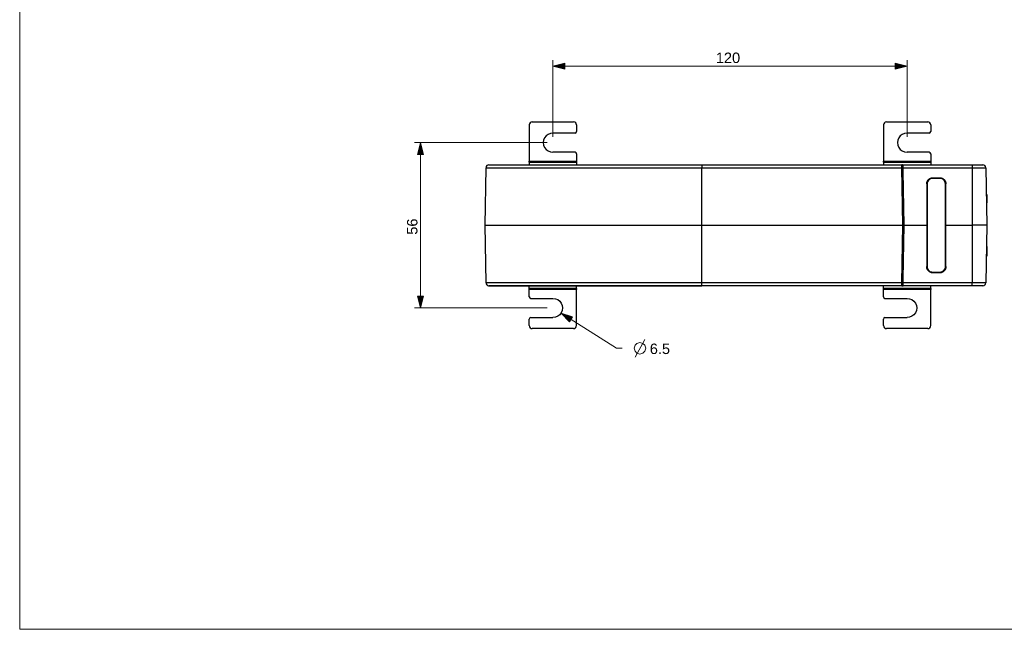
# Model space of a CAD drawing. Header units: inches. Extents: x 0 to 842, y 0 to 595.
# Tile 1 of 7: x 0 to 473, y 0 to 293. Entities that reach past the tile are written whole.
import ezdxf

# ---------------------------------------------------------------- set-up
doc = ezdxf.new("R2010")
doc.units = ezdxf.units.IN
doc.header["$MEASUREMENT"] = 0
doc.layers.add('Capa 1', color=7, linetype='Continuous')

# ---------------------------------------------------------------- blocks, each defined once
blk = doc.blocks.new('block 2')
at = {"layer": 'Capa 1', "lineweight": 0}
blk.add_lwpolyline([(0, 595.28), (841.89, 595.28), (841.89, 0), (0, 0), (0, 595.28)], dxfattribs=at)
at = {"layer": 'Capa 1', "color": 250, "lineweight": 25}
for points in [[(244.73, 242.19), (244.73, 224.88)], [(246.14, 243.61), (265.98, 243.61)], [(267.4, 242.19), (267.4, 239)], [(414.8, 242.19), (414.8, 224.88)], [(416.22, 243.61), (436.06, 243.61)], [(437.48, 242.19), (437.48, 239)], [(266.69, 238.29), (256.07, 238.29)], [(436.77, 238.29), (426.15, 238.29)], [(266.69, 229.08), (256.06, 229.08)], [(267.4, 228.37), (267.4, 224.88)], [(436.77, 229.08), (426.14, 229.08)], [(437.48, 228.37), (437.48, 224.88)], [(225.37, 223.06), (247.43, 223.06)], [(225.4, 223.06), (225.8, 223.06), (226.66, 223.06), (227.97, 223.06), (229.74, 223.06), (231.95, 223.06), (234.59, 223.06), (237.65, 223.06), (241.12, 223.06), (244.98, 223.06), (247.43, 223.06)], [(244.73, 224.27), (244.73, 224.88)], [(244.73, 224.88), (267.4, 224.88)], [(244.73, 224.27), (244.73, 223.06)], [(244.73, 224.27), (267.4, 224.27)], [(247.43, 223.06), (327.64, 223.06)], [(247.43, 223.06), (249.21, 223.06), (253.8, 223.06), (258.72, 223.06), (263.95, 223.06), (269.47, 223.06), (275.25, 223.06), (281.27, 223.06), (287.5, 223.06), (293.91, 223.06), (300.47, 223.06), (307.15, 223.06), (313.93, 223.06), (320.77, 223.06), (327.64, 223.06)], [(267.4, 224.88), (267.4, 224.27)], [(267.4, 224.27), (267.4, 223.06)], [(327.64, 223.06), (423.61, 223.06)], [(327.64, 223.06), (327.64, 223.03), (327.64, 222.95), (327.64, 222.82), (327.64, 222.65), (327.64, 222.44), (327.64, 222.2), (327.64, 221.94), (327.64, 221.66)], [(414.8, 224.27), (414.8, 224.88)], [(414.8, 224.88), (437.48, 224.88)], [(414.8, 224.27), (414.8, 223.06)], [(414.8, 224.27), (437.48, 224.27)], [(423.96, 223.06), (423.61, 223.06)], [(423.62, 222.37), (423.62, 222.46), (423.62, 222.54), (423.62, 222.62), (423.61, 222.7), (423.61, 222.77), (423.61, 222.84), (423.61, 222.9), (423.61, 222.95), (423.61, 222.99), (423.61, 223.03), (423.61, 223.05), (423.61, 223.06)], [(423.62, 221.93), (423.62, 222.02), (423.62, 222.11), (423.62, 222.2), (423.62, 222.29), (423.62, 222.37)], [(423.84, 223.06), (424.22, 223.06)], [(423.98, 221.95), (423.96, 222.71)], [(423.97, 222.44), (423.96, 222.71)], [(423.96, 222.71), (423.97, 222.71), (423.99, 222.71), (424.02, 222.71), (424.06, 222.71), (424.11, 222.71), (424.17, 222.71), (424.23, 222.71), (424.29, 222.71)], [(423.97, 222.32), (423.97, 222.44)], [(423.98, 222), (423.97, 222.32)], [(424.22, 223.06), (424.3, 223.06)], [(424.3, 223.06), (457.32, 223.06)], [(424.3, 221.66), (424.3, 223.06)], [(437.48, 224.88), (437.48, 224.27)], [(437.48, 224.27), (437.48, 223.06)], [(457.32, 223.06), (462.51, 223.06)], [(457.32, 223.06), (457.32, 223.05), (457.32, 223.05), (457.32, 223.04), (457.32, 223.03), (457.32, 223.02), (457.32, 223), (457.32, 222.98), (457.32, 222.96), (457.32, 222.94), (457.32, 222.91), (457.32, 222.88), (457.32, 222.85), (457.32, 222.81), (457.32, 222.78), (457.32, 222.74), (457.32, 222.69), (457.32, 222.65), (457.32, 222.6), (457.32, 222.55), (457.32, 222.5), (457.32, 222.45), (457.32, 222.4), (457.32, 222.34), (457.32, 222.29), (457.32, 222.23), (457.32, 222.17), (457.32, 222.11), (457.32, 222.05), (457.32, 221.98), (457.32, 221.92), (457.32, 221.86), (457.32, 221.79), (457.32, 221.73), (457.32, 221.66)], [(223.47, 194), (223.95, 221.66)], [(223.95, 221.66), (223.98, 221.66), (224.39, 221.66), (225.26, 221.66), (226.59, 221.66), (228.38, 221.66), (230.62, 221.66), (233.3, 221.66), (236.41, 221.66), (239.92, 221.66), (243.83, 221.66), (248.12, 221.66)], [(248.12, 221.66), (248.85, 221.66)], [(248.85, 221.66), (252.77, 221.66), (257.76, 221.66), (263.07, 221.66), (268.66, 221.66), (274.52, 221.66), (280.63, 221.66), (286.94, 221.66), (293.44, 221.66), (300.09, 221.66), (306.87, 221.66), (313.74, 221.66), (320.67, 221.66), (327.64, 221.66)], [(327.64, 221.66), (423.63, 221.66)], [(327.64, 194), (327.64, 221.66)], [(423.63, 221.75), (423.62, 221.84), (423.62, 221.93)], [(423.63, 221.66), (423.63, 221.75)], [(423.63, 221.66), (423.72, 221.66), (423.8, 221.67), (423.88, 221.67), (423.93, 221.67), (423.97, 221.66), (423.98, 221.66)], [(424.11, 194), (423.63, 221.66)], [(423.98, 221.66), (423.98, 222)], [(424.01, 219.93), (423.98, 221.66)], [(424.3, 220.79), (424, 220.79)], [(424.46, 194), (424.01, 219.93)], [(424.3, 219.65), (424.02, 219.65)], [(424.31, 219.3), (424.02, 219.31)], [(424.3, 219.94), (424.3, 221.66)], [(424.3, 221.66), (457.32, 221.66)], [(424.75, 194.01), (424.3, 219.94)], [(457.32, 221.66), (457.53, 221.66), (457.74, 221.66), (457.95, 221.66), (458.15, 221.66), (458.36, 221.66), (458.56, 221.66), (458.76, 221.66), (458.97, 221.66), (459.17, 221.66), (459.36, 221.66), (459.56, 221.66), (459.75, 221.66), (459.95, 221.66), (460.14, 221.66), (460.32, 221.66), (460.51, 221.66), (460.69, 221.66), (460.86, 221.66), (461.04, 221.66), (461.21, 221.66), (461.37, 221.66), (461.53, 221.66), (461.69, 221.66), (461.84, 221.66), (461.99, 221.66), (462.14, 221.66), (462.28, 221.66), (462.41, 221.66), (462.54, 221.66), (462.67, 221.66), (462.79, 221.66), (462.9, 221.66), (463.01, 221.66), (463.11, 221.66), (463.21, 221.66), (463.3, 221.66), (463.38, 221.66), (463.46, 221.66), (463.54, 221.66), (463.6, 221.66), (463.67, 221.66), (463.72, 221.66), (463.77, 221.66), (463.81, 221.66), (463.85, 221.66), (463.88, 221.66), (463.9, 221.66), (463.92, 221.66), (463.92, 221.66), (463.93, 221.66)], [(457.32, 221.66), (457.32, 194)], [(463.93, 221.66), (464.41, 194)], [(435.56, 213.85), (435.56, 213.96), (435.57, 214.07), (435.58, 214.18), (435.6, 214.29), (435.62, 214.4), (435.64, 214.51), (435.67, 214.62), (435.7, 214.72), (435.74, 214.83), (435.78, 214.93), (435.82, 215.04), (435.87, 215.14), (435.92, 215.23), (435.98, 215.33), (436.04, 215.42), (436.1, 215.52), (436.17, 215.6), (436.24, 215.69), (436.31, 215.77), (436.39, 215.85), (436.47, 215.93), (436.56, 216), (436.64, 216.08), (436.73, 216.14), (436.82, 216.21), (436.92, 216.27), (437.01, 216.32), (437.11, 216.37), (437.21, 216.42), (437.31, 216.47), (437.42, 216.51), (437.52, 216.54), (437.63, 216.58), (437.73, 216.6), (437.84, 216.63), (437.95, 216.65), (438.06, 216.66), (438.17, 216.67), (438.29, 216.68), (438.4, 216.68)], [(435.56, 213.85), (435.57, 213.84)], [(435.56, 213.85), (435.56, 194)], [(438.41, 216.67), (438.3, 216.67), (438.19, 216.66), (438.08, 216.65), (437.97, 216.64), (437.86, 216.62), (437.75, 216.59), (437.64, 216.56), (437.53, 216.53), (437.43, 216.5), (437.32, 216.46), (437.22, 216.41), (437.12, 216.36), (437.02, 216.31), (436.93, 216.25), (436.83, 216.19), (436.74, 216.13), (436.65, 216.06), (436.57, 215.99), (436.49, 215.92), (436.41, 215.84), (436.33, 215.76), (436.25, 215.68), (436.18, 215.59), (436.12, 215.5), (436.05, 215.41), (435.99, 215.32), (435.94, 215.22), (435.88, 215.12), (435.83, 215.02), (435.79, 214.92), (435.75, 214.82), (435.71, 214.71), (435.68, 214.61), (435.65, 214.5), (435.63, 214.39), (435.61, 214.28), (435.59, 214.17), (435.58, 214.06), (435.58, 213.95), (435.57, 213.84)], [(435.57, 213.84), (435.57, 194)], [(435.76, 213.91), (435.76, 174.09)], [(442, 216.46), (438.32, 216.46)], [(438.4, 216.68), (438.41, 216.67)], [(441.95, 216.68), (438.4, 216.68)], [(441.94, 216.67), (438.41, 216.67)], [(441.95, 216.68), (441.94, 216.67)], [(444.77, 213.84), (444.77, 213.95), (444.77, 214.06), (444.75, 214.17), (444.74, 214.28), (444.72, 214.39), (444.7, 214.5), (444.67, 214.61), (444.64, 214.71), (444.6, 214.82), (444.56, 214.92), (444.51, 215.02), (444.47, 215.12), (444.41, 215.22), (444.36, 215.32), (444.3, 215.41), (444.23, 215.5), (444.17, 215.59), (444.1, 215.68), (444.02, 215.76), (443.94, 215.84), (443.86, 215.92), (443.78, 215.99), (443.69, 216.06), (443.61, 216.13), (443.51, 216.19), (443.42, 216.25), (443.32, 216.31), (443.23, 216.36), (443.13, 216.41), (443.02, 216.46), (442.92, 216.5), (442.82, 216.53), (442.71, 216.56), (442.6, 216.59), (442.49, 216.62), (442.38, 216.64), (442.27, 216.65), (442.16, 216.66), (442.05, 216.67), (441.94, 216.67)], [(441.95, 216.68), (442.06, 216.68), (442.17, 216.67), (442.29, 216.66), (442.4, 216.65), (442.5, 216.63), (442.61, 216.6), (442.72, 216.58), (442.83, 216.54), (442.93, 216.51), (443.04, 216.47), (443.14, 216.42), (443.24, 216.37), (443.34, 216.32), (443.43, 216.27), (443.53, 216.21), (443.62, 216.14), (443.71, 216.08), (443.79, 216), (443.88, 215.93), (443.96, 215.85), (444.03, 215.77), (444.11, 215.69), (444.18, 215.6), (444.25, 215.52), (444.31, 215.42), (444.37, 215.33), (444.43, 215.23), (444.48, 215.14), (444.53, 215.04), (444.57, 214.93), (444.61, 214.83), (444.65, 214.73), (444.68, 214.62), (444.71, 214.51), (444.73, 214.4), (444.75, 214.29), (444.77, 214.18), (444.78, 214.07), (444.79, 213.96), (444.79, 213.85)], [(444.55, 174.09), (444.55, 213.91)], [(444.79, 213.85), (444.77, 213.84)], [(444.78, 194), (444.77, 213.84)], [(444.79, 194), (444.79, 213.85)], [(464.15, 208.77), (464.41, 208.77)], [(464.16, 208.58), (464.41, 208.58)], [(464.16, 208.25), (464.41, 208.25)], [(464.41, 208.77), (464.41, 208.58)], [(464.41, 208.58), (464.41, 208.58)], [(464.41, 208.58), (464.41, 208.25)], [(464.41, 208.25), (464.41, 207.3)], [(464.18, 207.3), (464.41, 207.3)], [(464.22, 204.84), (464.41, 204.84)], [(464.41, 207.3), (464.41, 204.84)], [(223.47, 194), (224.78, 194)], [(223.47, 194), (224.78, 194)], [(223.95, 166.34), (223.47, 194)], [(224.78, 194), (225.31, 194)], [(224.78, 194), (225.31, 194)], [(225.31, 194), (226.12, 194)], [(225.31, 194), (226.12, 194)], [(226.12, 194), (226.39, 194)], [(226.12, 194), (226.39, 194)], [(226.39, 194), (245.65, 194)], [(226.39, 194), (228.72, 194)], [(228.72, 194), (245.65, 194)], [(245.65, 194), (247.75, 194)], [(245.65, 194), (247.75, 194)], [(247.75, 194), (248.01, 194)], [(247.75, 194), (248.01, 194)], [(248.01, 194), (249.33, 194)], [(248.01, 194), (249.33, 194)], [(249.33, 194), (327.64, 194)], [(249.33, 194), (327.64, 194)], [(327.64, 194), (424.11, 194)], [(327.64, 194), (424.11, 194)], [(327.64, 166.34), (327.64, 194)], [(423.63, 166.34), (424.11, 194)], [(424.01, 168.07), (424.46, 194)], [(424.36, 194), (424.11, 194)], [(424.11, 194), (424.21, 194)], [(424.21, 194), (424.29, 194)], [(424.29, 194), (424.36, 194)], [(424.3, 168.06), (424.75, 194)], [(424.46, 194), (424.36, 194)], [(424.36, 194), (424.42, 194)], [(424.42, 194), (424.45, 194)], [(424.45, 194), (424.46, 194)], [(424.46, 194), (424.75, 194)], [(424.46, 194), (424.75, 194)], [(424.75, 194), (424.75, 194.01)], [(424.75, 194), (424.75, 194)], [(424.75, 194), (435.56, 194)], [(435.56, 194), (435.56, 174.15)], [(435.57, 194), (435.76, 194)], [(435.57, 194), (435.57, 174.16)], [(444.55, 194), (444.78, 194)], [(444.77, 174.16), (444.78, 194)], [(444.79, 174.15), (444.79, 194)], [(444.79, 194), (457.32, 194)], [(457.32, 194), (457.32, 166.34)], [(464.41, 194), (464.41, 194), (464.4, 194), (464.38, 194), (464.35, 194), (464.32, 194), (464.29, 194), (464.24, 194), (464.19, 194), (464.13, 194), (464.06, 194), (463.99, 194), (463.91, 194), (463.83, 194), (463.74, 194), (463.64, 194), (463.53, 194), (463.42, 194), (463.31, 194), (463.18, 194), (463.06, 194), (462.92, 194), (462.78, 194), (462.64, 194), (462.49, 194), (462.33, 194), (462.18, 194), (462.01, 194), (461.84, 194), (461.67, 194), (461.49, 194), (461.31, 194), (461.12, 194), (460.93, 194), (460.74, 194), (460.54, 194), (460.34, 194), (460.14, 194), (459.93, 194), (459.72, 194), (459.51, 194), (459.3, 194), (459.09, 194), (458.87, 194), (458.65, 194), (458.43, 194), (458.21, 194), (457.99, 194), (457.77, 194), (457.55, 194), (457.32, 194)], [(464.41, 194), (463.93, 166.34)], [(464.18, 180.76), (464.41, 180.76)], [(464.21, 182.19), (464.41, 182.19)], [(464.23, 183.79), (464.41, 183.79)], [(464.41, 183.79), (464.41, 182.19)], [(464.41, 182.19), (464.41, 180.76)], [(464.41, 180.76), (464.41, 179.16)], [(464.15, 179.16), (464.41, 179.16)], [(435.56, 174.15), (435.57, 174.16)], [(438.4, 171.32), (438.29, 171.32), (438.17, 171.33), (438.06, 171.34), (437.95, 171.35), (437.84, 171.37), (437.74, 171.4), (437.63, 171.42), (437.52, 171.46), (437.42, 171.49), (437.31, 171.53), (437.21, 171.58), (437.11, 171.63), (437.01, 171.68), (436.92, 171.74), (436.82, 171.8), (436.73, 171.86), (436.64, 171.93), (436.56, 172), (436.47, 172.07), (436.39, 172.15), (436.32, 172.23), (436.24, 172.31), (436.17, 172.4), (436.1, 172.49), (436.04, 172.58), (435.98, 172.67), (435.92, 172.77), (435.87, 172.87), (435.82, 172.96), (435.78, 173.07), (435.74, 173.17), (435.7, 173.28), (435.67, 173.38), (435.64, 173.49), (435.62, 173.6), (435.6, 173.71), (435.58, 173.82), (435.57, 173.93), (435.56, 174.04), (435.56, 174.15)], [(435.57, 174.16), (435.58, 174.05), (435.58, 173.94), (435.59, 173.83), (435.61, 173.72), (435.63, 173.61), (435.65, 173.5), (435.68, 173.39), (435.71, 173.29), (435.75, 173.18), (435.79, 173.08), (435.83, 172.98), (435.88, 172.88), (435.94, 172.78), (435.99, 172.68), (436.05, 172.59), (436.12, 172.5), (436.18, 172.41), (436.25, 172.32), (436.33, 172.24), (436.41, 172.16), (436.49, 172.08), (436.57, 172.01), (436.65, 171.94), (436.74, 171.87), (436.83, 171.81), (436.93, 171.75), (437.02, 171.69), (437.12, 171.64), (437.22, 171.59), (437.32, 171.55), (437.43, 171.51), (437.53, 171.47), (437.64, 171.44), (437.75, 171.41), (437.86, 171.38), (437.97, 171.37), (438.08, 171.35), (438.19, 171.34), (438.3, 171.33), (438.41, 171.33)], [(438.31, 171.54), (442, 171.54)], [(438.4, 171.32), (438.41, 171.33)], [(438.4, 171.32), (441.95, 171.32)], [(438.41, 171.33), (441.94, 171.33)], [(441.94, 171.33), (442.05, 171.33), (442.16, 171.34), (442.27, 171.35), (442.38, 171.37), (442.49, 171.38), (442.6, 171.41), (442.71, 171.44), (442.82, 171.47), (442.92, 171.51), (443.02, 171.55), (443.13, 171.59), (443.23, 171.64), (443.32, 171.69), (443.42, 171.75), (443.51, 171.81), (443.61, 171.87), (443.69, 171.94), (443.78, 172.01), (443.86, 172.08), (443.94, 172.16), (444.02, 172.24), (444.1, 172.32), (444.17, 172.41), (444.23, 172.5), (444.3, 172.59), (444.36, 172.68), (444.41, 172.78), (444.47, 172.88), (444.51, 172.98), (444.56, 173.08), (444.6, 173.18), (444.64, 173.29), (444.67, 173.39), (444.7, 173.5), (444.72, 173.61), (444.74, 173.72), (444.75, 173.83), (444.77, 173.94), (444.77, 174.05), (444.77, 174.16)], [(441.95, 171.32), (441.94, 171.33)], [(444.79, 174.15), (444.79, 174.04), (444.78, 173.93), (444.77, 173.82), (444.75, 173.71), (444.73, 173.6), (444.71, 173.49), (444.68, 173.38), (444.65, 173.28), (444.61, 173.17), (444.57, 173.07), (444.53, 172.96), (444.48, 172.87), (444.42, 172.77), (444.37, 172.67), (444.31, 172.58), (444.25, 172.49), (444.18, 172.4), (444.11, 172.31), (444.03, 172.23), (443.96, 172.15), (443.88, 172.07), (443.79, 172), (443.71, 171.93), (443.62, 171.86), (443.53, 171.8), (443.43, 171.74), (443.34, 171.68), (443.24, 171.63), (443.14, 171.58), (443.04, 171.53), (442.93, 171.49), (442.83, 171.46), (442.72, 171.42), (442.61, 171.4), (442.5, 171.37), (442.4, 171.35), (442.29, 171.34), (442.17, 171.33), (442.06, 171.32), (441.95, 171.32)], [(444.79, 174.15), (444.77, 174.16)], [(248.12, 166.34), (243.83, 166.34), (239.92, 166.34), (236.41, 166.34), (233.3, 166.34), (230.62, 166.34), (228.38, 166.34), (226.59, 166.34), (225.26, 166.34), (224.39, 166.34), (223.98, 166.34), (223.95, 166.34)], [(248.85, 166.34), (248.12, 166.34)], [(327.64, 166.34), (320.67, 166.34), (313.74, 166.34), (306.87, 166.34), (300.09, 166.34), (293.44, 166.34), (286.94, 166.34), (280.63, 166.34), (274.52, 166.34), (268.66, 166.34), (263.07, 166.34), (257.76, 166.34), (252.77, 166.34), (248.85, 166.34)], [(327.64, 164.95), (327.64, 164.97), (327.64, 165.05), (327.64, 165.18), (327.64, 165.35), (327.64, 165.56), (327.64, 165.8), (327.64, 166.07), (327.64, 166.34)], [(423.63, 166.34), (327.64, 166.34)], [(423.61, 164.95), (423.61, 164.95), (423.61, 164.96), (423.61, 164.97), (423.61, 164.99), (423.61, 165.02), (423.61, 165.05), (423.61, 165.09), (423.61, 165.14), (423.61, 165.19), (423.61, 165.25), (423.61, 165.33), (423.62, 165.41), (423.62, 165.49), (423.62, 165.59)], [(423.62, 166.05), (423.62, 166.19), (423.63, 166.34)], [(423.62, 165.59), (423.62, 165.69), (423.62, 165.8), (423.62, 165.92), (423.62, 166.05)], [(423.63, 166.34), (423.72, 166.34), (423.8, 166.34), (423.88, 166.34), (423.93, 166.34), (423.97, 166.34), (423.98, 166.34)], [(423.96, 165.29), (423.98, 166.05)], [(423.96, 165.3), (423.97, 165.58)], [(423.97, 165.7), (423.98, 166.34)], [(423.97, 165.58), (423.97, 165.7)], [(423.98, 166.34), (424.01, 168.07)], [(424.3, 167.21), (424, 167.21)], [(424.02, 168.7), (424.31, 168.7)], [(424.02, 168.35), (424.3, 168.35)], [(424.3, 166.34), (424.3, 168.06)], [(424.3, 164.95), (424.3, 166.34)], [(457.32, 166.34), (424.3, 166.34)], [(457.32, 164.95), (457.32, 164.95), (457.32, 164.95), (457.32, 164.96), (457.32, 164.97), (457.32, 164.98), (457.32, 165), (457.32, 165.02), (457.32, 165.04), (457.32, 165.06), (457.32, 165.09), (457.32, 165.12), (457.32, 165.15), (457.32, 165.19), (457.32, 165.22), (457.32, 165.26), (457.32, 165.31), (457.32, 165.35), (457.32, 165.4), (457.32, 165.45), (457.32, 165.5), (457.32, 165.55), (457.32, 165.6), (457.32, 165.66), (457.32, 165.72), (457.32, 165.77), (457.32, 165.83), (457.32, 165.89), (457.32, 165.96), (457.32, 166.02), (457.32, 166.08), (457.32, 166.14), (457.32, 166.21), (457.32, 166.27), (457.32, 166.34)], [(463.93, 166.34), (463.92, 166.34), (463.92, 166.34), (463.9, 166.34), (463.88, 166.34), (463.85, 166.34), (463.81, 166.34), (463.77, 166.34), (463.72, 166.34), (463.67, 166.34), (463.6, 166.34), (463.54, 166.34), (463.46, 166.34), (463.38, 166.34), (463.3, 166.34), (463.21, 166.34), (463.11, 166.34), (463.01, 166.34), (462.9, 166.34), (462.79, 166.34), (462.67, 166.34), (462.54, 166.34), (462.41, 166.34), (462.28, 166.34), (462.14, 166.34), (461.99, 166.34), (461.84, 166.34), (461.69, 166.34), (461.53, 166.34), (461.37, 166.34), (461.21, 166.34), (461.04, 166.34), (460.86, 166.34), (460.69, 166.34), (460.51, 166.34), (460.32, 166.34), (460.14, 166.34), (459.95, 166.34), (459.75, 166.34), (459.56, 166.34), (459.36, 166.34), (459.17, 166.34), (458.97, 166.34), (458.76, 166.34), (458.56, 166.34), (458.36, 166.34), (458.15, 166.34), (457.95, 166.34), (457.74, 166.34), (457.53, 166.34), (457.32, 166.34)], [(247.43, 164.95), (225.37, 164.95)], [(225.4, 164.95), (225.8, 164.95), (226.66, 164.95), (227.97, 164.95), (229.74, 164.95), (231.95, 164.95), (234.59, 164.95), (237.65, 164.95), (241.12, 164.95), (244.98, 164.95), (247.43, 164.95)], [(244.73, 163.73), (244.73, 164.95)], [(244.73, 163.12), (244.73, 163.73)], [(267.4, 163.73), (244.73, 163.73)], [(244.73, 159.63), (244.73, 163.12)], [(267.4, 163.12), (244.73, 163.12)], [(327.64, 164.95), (247.43, 164.95)], [(247.43, 164.95), (249.21, 164.95), (253.8, 164.95), (258.72, 164.95), (263.95, 164.95), (269.47, 164.95), (275.25, 164.95), (281.27, 164.95), (287.5, 164.95), (293.91, 164.95), (300.47, 164.95), (307.15, 164.95), (313.93, 164.95), (320.77, 164.95), (327.64, 164.95)], [(267.4, 163.73), (267.4, 164.95)], [(267.4, 163.73), (267.4, 163.12)], [(267.4, 145.81), (267.4, 163.12)], [(423.61, 164.95), (327.64, 164.95)], [(414.8, 163.73), (414.8, 164.95)], [(414.8, 163.12), (414.8, 163.73)], [(437.48, 163.73), (414.8, 163.73)], [(414.8, 159.63), (414.8, 163.12)], [(437.48, 163.12), (414.8, 163.12)], [(423.85, 164.95), (423.62, 164.95)], [(424.3, 164.95), (423.84, 164.95)], [(423.96, 165.29), (423.96, 165.3)], [(423.97, 165.29), (423.96, 165.29)], [(423.96, 164.95), (424.28, 164.95)], [(424.28, 165.29), (424.17, 165.29), (424.09, 165.29), (424.03, 165.29), (423.99, 165.29), (423.97, 165.29)], [(457.32, 164.95), (424.3, 164.95)], [(437.48, 163.73), (437.48, 164.95)], [(437.48, 163.73), (437.48, 163.12)], [(437.48, 145.81), (437.48, 163.12)], [(462.51, 164.95), (457.32, 164.95)], [(245.43, 158.92), (256.06, 158.92)], [(415.51, 158.92), (426.14, 158.92)], [(244.73, 145.81), (244.73, 149)], [(245.43, 149.71), (256.06, 149.71)], [(414.8, 145.81), (414.8, 149)], [(415.51, 149.71), (426.13, 149.71)], [(265.99, 144.39), (246.14, 144.39)], [(436.06, 144.39), (416.22, 144.39)]]:
    blk.add_lwpolyline(points, dxfattribs=at)
for points in [[(246.14, 243.61), (245.36, 243.61), (244.73, 242.97), (244.73, 242.19)], [(266.99, 243.19), (266.72, 243.46), (266.36, 243.61), (265.99, 243.61)], [(267.4, 242.19), (267.4, 242.56), (267.25, 242.93), (266.99, 243.19)], [(416.22, 243.61), (415.44, 243.61), (414.8, 242.97), (414.8, 242.19)], [(437.07, 243.19), (436.8, 243.46), (436.44, 243.61), (436.06, 243.61)], [(437.48, 242.19), (437.48, 242.56), (437.33, 242.93), (437.07, 243.19)], [(256.07, 238.29), (254.43, 238.29), (252.9, 237.42), (252.08, 236)], [(266.69, 238.29), (267.09, 238.29), (267.4, 238.61), (267.4, 239)], [(426.15, 238.29), (424.5, 238.29), (422.98, 237.42), (422.16, 236)], [(436.77, 238.29), (437.16, 238.29), (437.48, 238.61), (437.48, 239)], [(252.08, 236), (251.25, 234.57), (251.25, 232.81), (252.07, 231.38)], [(422.16, 236), (421.33, 234.57), (421.33, 232.81), (422.15, 231.38)], [(252.07, 231.38), (252.9, 229.96), (254.42, 229.08), (256.06, 229.08)], [(267.4, 228.37), (267.4, 228.76), (267.09, 229.08), (266.69, 229.08)], [(422.15, 231.38), (422.97, 229.96), (424.5, 229.08), (426.14, 229.08)], [(437.48, 228.37), (437.48, 228.76), (437.16, 229.08), (436.77, 229.08)], [(225.37, 223.06), (224.59, 223.06), (223.96, 222.44), (223.95, 221.66)], [(423.96, 222.71), (423.96, 222.9), (423.8, 223.06), (423.61, 223.06)], [(423.7, 223.04), (423.67, 223.05), (423.64, 223.06), (423.61, 223.06)], [(423.79, 223.01), (423.76, 223.02), (423.73, 223.04), (423.7, 223.04)], [(423.82, 222.98), (423.81, 222.99), (423.8, 223), (423.78, 223.01)], [(423.86, 222.95), (423.85, 222.96), (423.83, 222.97), (423.82, 222.99)], [(423.89, 222.92), (423.88, 222.93), (423.87, 222.94), (423.86, 222.95)], [(423.91, 222.88), (423.91, 222.89), (423.9, 222.91), (423.89, 222.92)], [(423.94, 222.83), (423.93, 222.85), (423.92, 222.87), (423.91, 222.88)], [(423.96, 222.71), (423.96, 222.75), (423.95, 222.79), (423.94, 222.83)], [(463.93, 221.66), (463.91, 222.44), (463.28, 223.06), (462.51, 223.06)], [(436.51, 215.72), (436.03, 215.24), (435.76, 214.59), (435.76, 213.91)], [(438.31, 216.46), (437.64, 216.46), (436.99, 216.2), (436.51, 215.72)], [(443.8, 215.72), (443.33, 216.2), (442.68, 216.46), (442, 216.46)], [(444.55, 213.91), (444.55, 214.59), (444.28, 215.24), (443.8, 215.72)], [(435.76, 174.09), (435.76, 173.41), (436.03, 172.76), (436.51, 172.28)], [(436.51, 172.28), (436.99, 171.8), (437.64, 171.54), (438.31, 171.54)], [(442, 171.54), (443.41, 171.54), (444.55, 172.68), (444.55, 174.09)], [(223.95, 166.34), (223.96, 165.67), (224.44, 165.1), (225.09, 164.97)], [(462.51, 164.95), (463.28, 164.95), (463.91, 165.57), (463.93, 166.34)], [(225.09, 164.97), (225.18, 164.95), (225.27, 164.95), (225.37, 164.95)], [(423.61, 164.95), (423.8, 164.95), (423.96, 165.1), (423.96, 165.29)], [(423.61, 164.95), (423.64, 164.95), (423.67, 164.95), (423.7, 164.96)], [(423.7, 164.96), (423.73, 164.96), (423.76, 164.98), (423.78, 164.99)], [(423.79, 164.99), (423.8, 165), (423.81, 165.01), (423.82, 165.01)], [(423.82, 165.01), (423.83, 165.02), (423.85, 165.04), (423.86, 165.05)], [(423.86, 165.05), (423.87, 165.06), (423.88, 165.07), (423.89, 165.08)], [(423.89, 165.08), (423.9, 165.09), (423.91, 165.11), (423.91, 165.12)], [(423.91, 165.12), (423.92, 165.14), (423.93, 165.15), (423.94, 165.17)], [(423.94, 165.17), (423.95, 165.21), (423.96, 165.25), (423.96, 165.29)], [(244.73, 159.63), (244.73, 159.24), (245.04, 158.92), (245.43, 158.92)], [(256.06, 158.92), (257.71, 158.92), (259.23, 158.04), (260.05, 156.62)], [(260.05, 156.62), (260.88, 155.19), (260.88, 153.43), (260.05, 152.01)], [(414.8, 159.63), (414.8, 159.24), (415.12, 158.92), (415.51, 158.92)], [(426.14, 158.92), (427.79, 158.92), (429.31, 158.04), (430.13, 156.62)], [(430.13, 156.62), (430.96, 155.19), (430.95, 153.43), (430.13, 152.01)], [(260.05, 152.01), (259.22, 150.58), (257.7, 149.71), (256.05, 149.71)], [(430.13, 152.01), (429.3, 150.58), (427.78, 149.71), (426.13, 149.71)], [(245.43, 149.71), (245.04, 149.71), (244.73, 149.39), (244.73, 149)], [(415.51, 149.71), (415.12, 149.71), (414.8, 149.39), (414.8, 149)], [(244.73, 145.81), (244.73, 145.44), (244.87, 145.08), (245.14, 144.81)], [(245.14, 144.81), (245.41, 144.54), (245.77, 144.39), (246.14, 144.39)], [(265.99, 144.39), (266.77, 144.39), (267.4, 145.03), (267.4, 145.81)], [(414.8, 145.81), (414.8, 145.44), (414.95, 145.08), (415.22, 144.81)], [(415.22, 144.81), (415.49, 144.54), (415.85, 144.39), (416.22, 144.39)], [(436.06, 144.39), (436.85, 144.39), (437.48, 145.03), (437.48, 145.81)]]:
    blk.add_open_spline(points, degree=3, dxfattribs=at)
blk = doc.blocks.new('block 3')
at = {"layer": 'Capa 1', "lineweight": 0}
blk.add_lwpolyline([(0, 595.28), (841.89, 595.28), (841.89, 0), (0, 0), (0, 595.28)], dxfattribs=at)
blk = doc.blocks.new('block 4')
at = {"layer": 'Capa 1'}
h = blk.add_hatch(color=250, dxfattribs=at)
h.dxf.hatch_style = 2
h.paths.add_polyline_path([(256.06, 270.44), (261.73, 271.86), (261.73, 269.02)])
h = blk.add_hatch(color=250, dxfattribs=at)
h.dxf.hatch_style = 2
h.paths.add_polyline_path([(426.14, 270.44), (420.47, 269.02), (420.47, 271.86)])
at = {"layer": 'Capa 1', "lineweight": 0}
for points in [[(0, 595.28), (841.89, 595.28), (841.89, 0), (0, 0), (0, 595.28)], [(256.06, 270.44), (261.73, 271.86), (261.73, 269.02), (256.06, 270.44)], [(256.06, 270.44), (261.73, 271.86), (261.73, 269.02), (256.06, 270.44)], [(426.14, 270.44), (420.47, 269.02), (420.47, 271.86), (426.14, 270.44)], [(426.14, 270.44), (420.47, 269.02), (420.47, 271.86), (426.14, 270.44)]]:
    blk.add_lwpolyline(points, dxfattribs=at)
blk = doc.blocks.new('block 5')
at = {"layer": 'Capa 1'}
h = blk.add_hatch(color=250, dxfattribs=at)
h.dxf.hatch_style = 2
h.paths.add_polyline_path([(192.5, 233.69), (193.92, 228.02), (191.08, 228.02)])
h = blk.add_hatch(color=250, dxfattribs=at)
h.dxf.hatch_style = 2
h.paths.add_polyline_path([(192.5, 154.32), (191.08, 159.99), (193.92, 159.99)])
at = {"layer": 'Capa 1', "lineweight": 0}
for points in [[(0, 595.28), (841.89, 595.28), (841.89, 0), (0, 0), (0, 595.28)], [(192.5, 233.69), (193.92, 228.02), (191.08, 228.02), (192.5, 233.69)], [(192.5, 233.69), (193.92, 228.02), (191.08, 228.02), (192.5, 233.69)], [(192.5, 154.32), (191.08, 159.99), (193.92, 159.99), (192.5, 154.32)], [(192.5, 154.32), (191.08, 159.99), (193.92, 159.99), (192.5, 154.32)]]:
    blk.add_lwpolyline(points, dxfattribs=at)
at = {"layer": 'Capa 1', "color": 250, "lineweight": 9}
for points in [[(295.02, 134.96), (295.49, 136.37), (296.44, 137.32), (297.85, 137.79), (299.27, 137.32), (300.22, 136.37), (300.69, 134.96), (300.22, 133.54), (299.27, 132.59), (297.85, 132.12), (296.44, 132.59), (295.49, 133.54), (295.02, 134.96)], [(295.49, 130.71), (300.22, 139.21)]]:
    blk.add_lwpolyline(points, dxfattribs=at)
blk = doc.blocks.new('block 6')
at = {"layer": 'Capa 1'}
h = blk.add_hatch(color=250, dxfattribs=at)
h.dxf.hatch_style = 2
h.paths.add_polyline_path([(259.95, 151.84), (265.5, 150), (263.98, 147.61)])
at = {"layer": 'Capa 1', "lineweight": 0}
for points in [[(0, 595.28), (841.89, 595.28), (841.89, 0), (0, 0), (0, 595.28)], [(259.95, 151.84), (265.5, 150), (263.98, 147.61), (259.95, 151.84)], [(259.95, 151.84), (265.5, 150), (263.98, 147.61), (259.95, 151.84)]]:
    blk.add_lwpolyline(points, dxfattribs=at)
blk = doc.blocks.new('block 7')
at = {"layer": 'Capa 1', "lineweight": 0}
blk.add_lwpolyline([(0, 595.28), (841.89, 595.28), (841.89, 0), (0, 0), (0, 595.28)], dxfattribs=at)
blk = doc.blocks.new('block 8')
at = {"layer": 'Capa 1', "lineweight": 0}
blk.add_lwpolyline([(0, 595.28), (841.89, 595.28), (841.89, 0), (0, 0), (0, 595.28)], dxfattribs=at)
blk = doc.blocks.new('block 9')
at = {"layer": 'Capa 1', "lineweight": 0}
blk.add_lwpolyline([(0, 595.28), (841.89, 595.28), (841.89, 0), (0, 0), (0, 595.28)], dxfattribs=at)
blk = doc.blocks.new('block 10')
at = {"layer": 'Capa 1', "lineweight": 0}
blk.add_lwpolyline([(0, 595.28), (841.89, 595.28), (841.89, 0), (0, 0), (0, 595.28)], dxfattribs=at)
at = {"layer": 'Capa 1', "color": 250, "lineweight": 9}
for points in [[(256.06, 236.52), (256.06, 273.28)], [(256.06, 270.44), (341.1, 270.44)], [(426.14, 270.44), (341.1, 270.44)], [(426.14, 236.52), (426.14, 273.28)], [(253.23, 233.69), (189.67, 233.69)], [(192.5, 233.69), (192.5, 194)], [(192.5, 154.32), (192.5, 194)], [(253.23, 154.32), (189.67, 154.32)], [(259.95, 151.84), (286.52, 134.96)], [(286.52, 134.96), (289.35, 134.96)]]:
    blk.add_lwpolyline(points, dxfattribs=at)

msp = doc.modelspace()

# ---------------------------------------------------------------- block references
at = {"layer": 'Capa 1'}
for name in ['block 2', 'block 3', 'block 4', 'block 5', 'block 6', 'block 7', 'block 8', 'block 9', 'block 10']:
    msp.add_blockref(name, (0, 0), dxfattribs=at)

# ---------------------------------------------------------------- texts
at = {"layer": 'Capa 1', "color": 250, "char_height": 5.0117, "attachment_point": 7}
for s, insert in [('\\fArial|b0|i0|c0|p34;\\W1;120', (334.3, 271.86)), ('\\fArial|b0|i0|c0|p34;\\W1;6.5', (302.58, 132.12))]:
    msp.add_mtext(s, dxfattribs=dict(at, insert=insert))
at = {"layer": 'Capa 1', "color": 250, "insert": (191.08, 189.47), "char_height": 5.0117, "attachment_point": 7, "rotation": 90}
msp.add_mtext('\\fArial|b0|i0|c0|p34;\\W1;56', dxfattribs=at)

doc.saveas('drawing.dxf')
